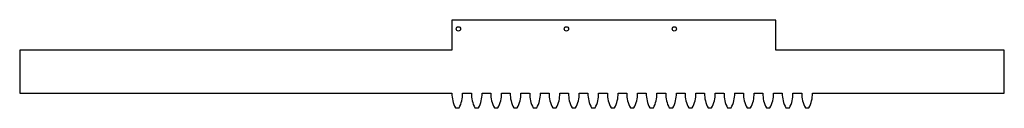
# Model space of a CAD drawing. Header units: millimetres. Extents: x 0 to 228, y -3 to 17.
import ezdxf

# ---------------------------------------------------------------- set-up
doc = ezdxf.new("R2010")
doc.units = ezdxf.units.MM

msp = doc.modelspace()

# ---------------------------------------------------------------- linework, layer by layer
at = {"color": 7, "linetype": 'Continuous', "lineweight": 25}
for p, q in [((100.09, 16.9), (100.09, 10)), ((175.09, 16.9), (100.09, 16.9)), ((175.09, 10), (175.09, 16.9)), ((0, 10), (0, 0)), ((100.09, 10), (0, 10)), ((228, 10), (175.09, 10)), ((228, 0), (228, 10)), ((0, 0), (100.09, 0)), ((102.56, 0), (104.59, 0)), ((107.06, 0), (109.09, 0)), ((111.56, 0), (113.59, 0)), ((116.06, 0), (118.09, 0)), ((120.56, 0), (122.59, 0)), ((125.06, 0), (127.09, 0)), ((129.56, 0), (131.59, 0)), ((134.06, 0), (136.09, 0)), ((138.56, 0), (140.59, 0)), ((143.06, 0), (145.09, 0)), ((147.56, 0), (149.59, 0)), ((152.06, 0), (154.09, 0)), ((156.56, 0), (158.59, 0)), ((161.06, 0), (163.09, 0)), ((165.56, 0), (167.59, 0)), ((170.06, 0), (172.09, 0)), ((174.56, 0), (176.59, 0)), ((179.06, 0), (181.09, 0)), ((183.56, 0), (228, 0))]:
    msp.add_line(p, q, dxfattribs=at)
for centre in [(101.59, 14.9), (126.59, 14.9), (151.59, 14.9)]:
    msp.add_circle(centre, 0.5, dxfattribs=at)
for centre, radius, start, end in [((106.39, -0.23), 6.3, 177.9114, 209.9008), ((96.27, -0.23), 6.3, 330.0992, 2.0886), ((110.89, -0.23), 6.3, 177.9114, 209.9008), ((100.77, -0.23), 6.3, 330.0992, 2.0886), ((115.39, -0.23), 6.3, 177.9114, 209.9008), ((105.27, -0.23), 6.3, 330.0992, 2.0886), ((119.89, -0.23), 6.3, 177.9114, 209.9008), ((109.77, -0.23), 6.3, 330.0992, 2.0886), ((124.39, -0.23), 6.3, 177.9114, 209.9008), ((114.27, -0.23), 6.3, 330.0992, 2.0886), ((128.89, -0.23), 6.3, 177.9114, 209.9008), ((118.77, -0.23), 6.3, 330.0992, 2.0886), ((133.39, -0.23), 6.3, 177.9114, 209.9008), ((123.27, -0.23), 6.3, 330.0992, 2.0886), ((137.89, -0.23), 6.3, 177.9114, 209.9008), ((127.77, -0.23), 6.3, 330.0992, 2.0886), ((142.39, -0.23), 6.3, 177.9114, 209.9008), ((132.27, -0.23), 6.3, 330.0992, 2.0886), ((146.89, -0.23), 6.3, 177.9114, 209.9008), ((136.77, -0.23), 6.3, 330.0992, 2.0886), ((151.39, -0.23), 6.3, 177.9114, 209.9008), ((141.27, -0.23), 6.3, 330.0992, 2.0886), ((155.89, -0.23), 6.3, 177.9114, 209.9008), ((145.77, -0.23), 6.3, 330.0992, 2.0886), ((160.39, -0.23), 6.3, 177.9114, 209.9008), ((150.27, -0.23), 6.3, 330.0992, 2.0886), ((164.89, -0.23), 6.3, 177.9114, 209.9008), ((154.77, -0.23), 6.3, 330.0992, 2.0886), ((169.39, -0.23), 6.3, 177.9114, 209.9008), ((159.27, -0.23), 6.3, 330.0992, 2.0886), ((173.89, -0.23), 6.3, 177.9114, 209.9008), ((163.77, -0.23), 6.3, 330.0992, 2.0886), ((178.39, -0.23), 6.3, 177.9114, 209.9008), ((168.27, -0.23), 6.3, 330.0992, 2.0886), ((182.89, -0.23), 6.3, 177.9114, 209.9008), ((172.77, -0.23), 6.3, 330.0992, 2.0886), ((187.39, -0.23), 6.3, 177.9114, 209.9008), ((177.27, -0.23), 6.3, 330.0992, 2.0886), ((101.33, 13.12), 16.5, 268.6109, 271.3891), ((105.83, 13.12), 16.5, 268.6109, 271.3891), ((110.33, 13.12), 16.5, 268.6109, 271.3891), ((114.83, 13.12), 16.5, 268.6109, 271.3891), ((119.33, 13.12), 16.5, 268.6109, 271.3891), ((123.83, 13.12), 16.5, 268.6109, 271.3891), ((128.33, 13.12), 16.5, 268.6109, 271.3891), ((132.83, 13.12), 16.5, 268.6109, 271.3891), ((137.33, 13.12), 16.5, 268.6109, 271.3891), ((141.83, 13.12), 16.5, 268.6109, 271.3891), ((146.33, 13.12), 16.5, 268.6109, 271.3891), ((150.83, 13.12), 16.5, 268.6109, 271.3891), ((155.33, 13.12), 16.5, 268.6109, 271.3891), ((159.83, 13.12), 16.5, 268.6109, 271.3891), ((164.33, 13.12), 16.5, 268.6109, 271.3891), ((168.83, 13.12), 16.5, 268.6109, 271.3891), ((173.33, 13.12), 16.5, 268.6109, 271.3891), ((177.83, 13.12), 16.5, 268.6109, 271.3891), ((182.33, 13.12), 16.5, 268.6109, 271.3891)]:
    msp.add_arc(centre, radius, start, end, dxfattribs=at)

doc.saveas('drawing.dxf')
